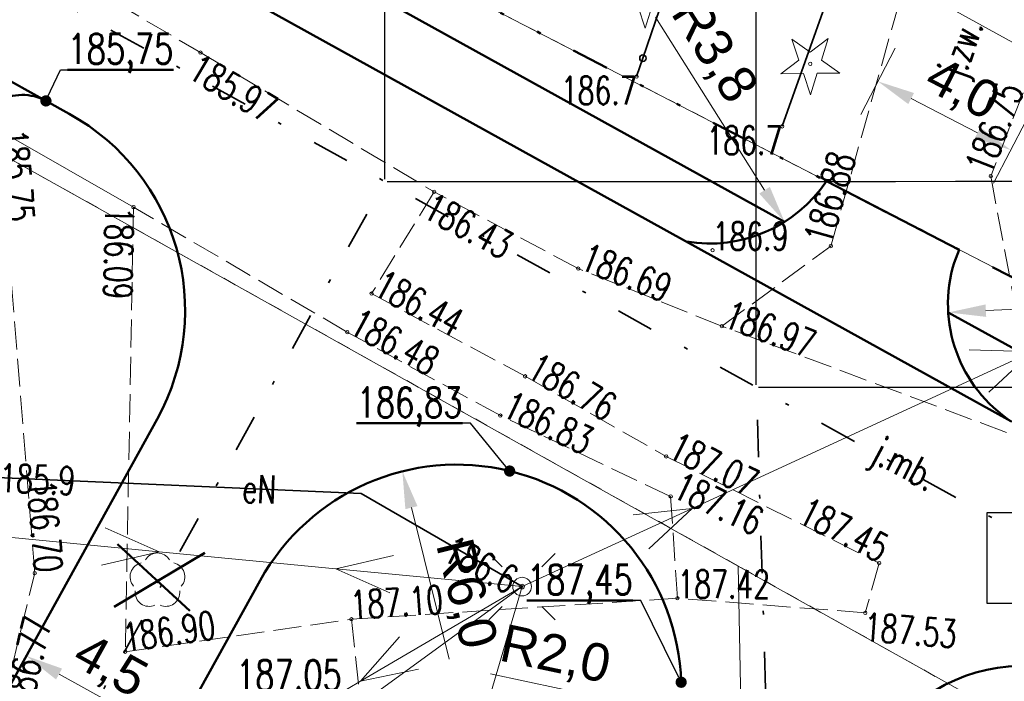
# Model space of a CAD drawing. Header units: metres. Extents: x 0 to 7425707, y -302 to 5720571.
# Tile 37 of 50: x 7425337 to 7425363, y 5720509 to 5720527. Entities that reach past the tile are written whole.
import ezdxf
from ezdxf import colors
from ezdxf.entities.mleader import LeaderData, LeaderLine
from ezdxf.enums import TextEntityAlignment as Align
from ezdxf.math import Vec2, Vec3

# ---------------------------------------------------------------- set-up
doc = ezdxf.new("R2010")
doc.units = ezdxf.units.M
doc.header["$LTSCALE"] = 0.5
doc.header["$PDMODE"] = 33
doc.header["$PDSIZE"] = 0.3
for name, pattern in [('1', [0]), ('13', [4, 1, -1, 0, -1, 0, -1]), ('1_12', [3, 1, -1, 0, -1]), ('1_14', [1, -1]), ('1_OTKJ', [2, 1.5, -0.5]), ('1_SUEP_A', [0]), ('1_SULO', [0]), ('GUZ', [1.4, 0.7, -0.7])]:
    doc.linetypes.add(name, pattern=pattern)
doc.layers.get('0').update_dxf_attribs({"color": 250, "linetype": 'CONTINUOUS', "lineweight": 100})
doc.layers.get('Defpoints').update_dxf_attribs({"linetype": 'CONTINUOUS'})
for name, color, linetype, lineweight in [('DZIALKI_L_0', 7, '1', 18), ('granica_PD', 6, '13', 50), ('kraweznik', 1, '1', 50), ('nawierzchnie', 1, '1', 50), ('OTK_E_T_0', 7, 'CONTINUOUS', 0), ('OTK_L_0', 7, '1_OTKJ', 18), ('OTO_L_0', 7, 'CONTINUOUS', 35), ('OTR_T_0', 7, 'CONTINUOUS', 18), ('OTR_T_1', 7, 'CONTINUOUS', 18), ('SUE_T_3', 7, 'CONTINUOUS', 18), ('SUE_T_3_T_0', 7, 'CONTINUOUS', 18), ('SUEP_E_T_0', 1, 'CONTINUOUS', 18), ('SUEP_L_0', 1, '1_SUEP_A', 18), ('SUER_T_0', 1, 'CONTINUOUS', 18), ('SUL_L_1', 7, '1_SULO', 35), ('SUP_T_2', 7, 'CONTINUOUS', 18)]:
    doc.layers.add(name, color=color, linetype=linetype, lineweight=lineweight)
for name, color, linetype, lineweight, true_color in [('OTZ_T_0', 7, 'CONTINUOUS', 18, 0x008000), ('OTZ_T_1', 7, 'CONTINUOUS', 18, 0x008000), ('UZYTKI_L_0', 7, 'GUZ', 18, 0x008000)]:
    doc.layers.add(name, color=color, linetype=linetype, lineweight=lineweight, true_color=true_color)
doc.styles.add('PZT_1_500', font='arial.ttf')
doc.styles.get("Standard").update_dxf_attribs({"font": 'Simplex.SHX', "width": 0.75})
doc.dimstyles.new('PZT_1_500', dxfattribs={"dimtxt": 1, "dimasz": 1, "dimexe": 1, "dimexo": 2, "dimgap": 0.2, "dimtad": 1, "dimdec": 1, "dimzin": 1, "dimtxsty": 'PZT_1_500', "dimcen": 2.5, "dimclrd": 3, "dimclre": 3, "dimclrt": 3, "dimazin": 0, "dimtfac": 1, "dimtdec": 1, "dimtmove": 0, "dimatfit": 3, "dimfxl": 1, "dimfxlon": 1, "dimlwd": 18, "dimlwe": 18, "dimarcsym": 0})
doc.dimstyles.get("Standard").update_dxf_attribs({"dimtxt": 1, "dimasz": 1, "dimexe": 1, "dimexo": 1, "dimgap": 1, "dimtad": 1, "dimtxsty": 'Standard', "dimcen": 2.5, "dimadec": 0, "dimazin": 0, "dimtfac": 1, "dimtmove": 0, "dimatfit": 3, "dimfxl": 1, "dimarcsym": 0})

# ---------------------------------------------------------------- blocks, each defined once
blk = doc.blocks.new('1_OTRS')
at = {"linetype": 'Continuous'}
blk.add_circle((0, 0), 0.045, dxfattribs=at)
blk = doc.blocks.new('1_OTRN')
at = {"linetype": 'Continuous'}
blk.add_circle((0, 0), 0.045, dxfattribs=at)
blk = doc.blocks.new('1_OTZL')
at = {"linetype": 'Continuous'}
blk.add_circle((0, 0), 0.045, dxfattribs=at)
for centre, start, end in [((0, 0.375), 30.1401, 149.8599), ((-0.357, 0.116), 102.1445, 221.86), ((0.357, 0.116), 318.14, 77.8555), ((-0.22, -0.303), 174.1482, 293.8542), ((0.22, -0.303), 246.1458, 5.8518)]:
    blk.add_arc(centre, 0.375, start, end, dxfattribs=at)
blk = doc.blocks.new('1_OTZG')
at = {"linetype": 'Continuous'}
for p, q in [((-0.3012, 0.09375), (-0.4937, 0.6621)), ((-0.4937, 0.6621), (-0.0039, 0.31545)), ((-0.0039, 0.31545), (0.4771, 0.67415)), ((0.4771, 0.67415), (0.2988, 0.1012)), ((-0.78225, -0.26495), (-0.3012, 0.09375)), ((0.2988, 0.1012), (0.7886, -0.24545)), ((-0.18225, -0.2575), (-0.78225, -0.26495)), ((0.01025, -0.82585), (-0.18225, -0.2575)), ((0.1886, -0.2529), (0.01025, -0.82585)), ((0.7886, -0.24545), (0.1886, -0.2529))]:
    blk.add_line(p, q, dxfattribs=at)
blk.add_circle((0, 0), 0.045, dxfattribs=at)
blk = doc.blocks.new('1_SUPP')
at = {"linetype": 'Continuous'}
blk.add_circle((0, 0), 0.25, dxfattribs=at)
blk = doc.blocks.new('1_SUPS')
at = {"linetype": 'Continuous'}
blk.add_circle((0, 0), 0.0625, dxfattribs=at)
blk = doc.blocks.new('1_SUEO_W')
at = {"linetype": 'Continuous'}
for p, q in [((-0.53035, 0.53035), (-0.8839, 0.8839)), ((0.53035, 0.53035), (0.8839, 0.8839)), ((-0.53035, -0.53035), (-0.8839, -0.8839)), ((0.53035, -0.53035), (0.8839, -0.8839))]:
    blk.add_line(p, q, dxfattribs=at)
blk.add_circle((0, 0), 0.025, dxfattribs=at)
blk = doc.blocks.new('*D838')
at = {"layer": 'Defpoints', "color": 0, "linetype": 'Continuous'}
for p in [(7425365.26, 5720519.068), (7425361.513, 5720518.887)]:
    blk.add_point(p, dxfattribs=at)
at = {"layer": 'kraweznik', "color": 3, "linetype": 'Continuous', "lineweight": 18}
blk.add_line((7425362.512, 5720518.935), (7425366.686, 5720519.136), dxfattribs=at)
at = {"layer": 'kraweznik', "color": 3, "linetype": 'Continuous'}
blk.add_solid([(7425362.504, 5720519.101), (7425362.52, 5720518.768), (7425361.513, 5720518.887)], dxfattribs=at)
at = {"layer": 'kraweznik', "color": 3, "linetype": 'Continuous', "insert": (7425365.06, 5720519.86), "char_height": 1, "attachment_point": 5, "rotation": 2.7607, "style": 'PZT_1_500'}
blk.add_mtext('R3,8', dxfattribs=at)
blk = doc.blocks.new('*D886')
at = {"layer": 'Defpoints', "color": 0, "linetype": 'Continuous'}
for p in [(7425339.335, 5720514.151), (7425343.272, 5720511.972), (7425340.813, 5720507.529)]:
    blk.add_point(p, dxfattribs=at)
at = {"layer": 'kraweznik', "color": 3, "linetype": 'Continuous', "lineweight": 18}
for p, q in [((7425337.36, 5720510.584), (7425336.392, 5720508.834)), ((7425337.751, 5720509.224), (7425339.938, 5720508.014)), ((7425341.297, 5720508.404), (7425340.329, 5720506.654))]:
    blk.add_line(p, q, dxfattribs=at)
at = {"layer": 'kraweznik', "color": 3, "linetype": 'Continuous'}
for points in [[(7425337.832, 5720509.37), (7425337.67, 5720509.079), (7425336.876, 5720509.709)], [(7425339.857, 5720507.868), (7425340.019, 5720508.159), (7425340.813, 5720507.529)]]:
    blk.add_solid(points, dxfattribs=at)
at = {"layer": 'kraweznik', "color": 3, "linetype": 'Continuous', "insert": (7425339.098, 5720509.392), "char_height": 1, "attachment_point": 5, "rotation": 331.0319, "style": 'PZT_1_500'}
blk.add_mtext('4,5', dxfattribs=at)
blk = doc.blocks.new('*D885')
at = {"layer": 'Defpoints', "color": 0, "linetype": 'Continuous'}
for p in [(7425365.26, 5720519.068), (7425361.513, 5720518.887)]:
    blk.add_point(p, dxfattribs=at)
at = {"layer": 'kraweznik', "linetype": 'Continuous', "lineweight": 18}
blk.add_line((7425362.512, 5720518.935), (7425366.686, 5720519.136), dxfattribs=at)
at = {"layer": 'kraweznik', "linetype": 'Continuous'}
blk.add_solid([(7425362.504, 5720519.101), (7425362.52, 5720518.768), (7425361.513, 5720518.887)], dxfattribs=at)
at = {"layer": 'kraweznik', "linetype": 'Continuous', "insert": (7425365.06, 5720519.86), "char_height": 1, "attachment_point": 5, "rotation": 2.7607, "style": 'PZT_1_500'}
blk.add_mtext('R3,8', dxfattribs=at)
blk = doc.blocks.new('*D866')
at = {"layer": 'Defpoints', "color": 0, "linetype": 'Continuous'}
for p in [(7425355.13, 5720524.48), (7425357.133, 5720521.307)]:
    blk.add_point(p, dxfattribs=at)
at = {"layer": 'kraweznik', "linetype": 'Continuous', "lineweight": 18}
blk.add_line((7425356.599, 5720522.153), (7425353.681, 5720526.776), dxfattribs=at)
at = {"layer": 'kraweznik', "linetype": 'Continuous'}
blk.add_solid([(7425356.458, 5720522.064), (7425356.74, 5720522.242), (7425357.133, 5720521.307)], dxfattribs=at)
at = {"layer": 'kraweznik', "linetype": 'Continuous', "insert": (7425355.207, 5720525.859), "char_height": 1, "attachment_point": 5, "rotation": 302.2672, "style": 'PZT_1_500'}
blk.add_mtext('R3,8', dxfattribs=at)
blk = doc.blocks.new('*D845')
at = {"layer": 'Defpoints', "color": 0, "linetype": 'Continuous'}
for p in [(7425346.923, 5720514.641), (7425348.374, 5720508.82)]:
    blk.add_point(p, dxfattribs=at)
at = {"layer": 'kraweznik', "color": 3, "linetype": 'Continuous', "lineweight": 18}
blk.add_line((7425347.165, 5720513.671), (7425348.174, 5720509.621), dxfattribs=at)
at = {"layer": 'kraweznik', "color": 3, "linetype": 'Continuous'}
blk.add_solid([(7425347.327, 5720513.711), (7425347.003, 5720513.631), (7425346.923, 5720514.641)], dxfattribs=at)
at = {"layer": 'kraweznik', "color": 3, "linetype": 'Continuous', "insert": (7425348.568, 5720511.355), "char_height": 1, "attachment_point": 5, "rotation": 283.9954, "style": 'PZT_1_500'}
blk.add_mtext('R6,0', dxfattribs=at)
blk = doc.blocks.new('*D846')
at = {"layer": 'Defpoints', "color": 0, "linetype": 'Continuous'}
for p in [(7425352.384, 5720508.572), (7425354.34, 5720508.154)]:
    blk.add_point(p, dxfattribs=at)
at = {"layer": 'kraweznik', "color": 3, "linetype": 'Continuous', "lineweight": 18}
blk.add_line((7425353.362, 5720508.363), (7425349.279, 5720509.234), dxfattribs=at)
at = {"layer": 'kraweznik', "color": 3, "linetype": 'Continuous'}
blk.add_solid([(7425353.327, 5720508.2), (7425353.396, 5720508.526), (7425354.34, 5720508.154)], dxfattribs=at)
at = {"layer": 'kraweznik', "color": 3, "linetype": 'Continuous', "insert": (7425350.999, 5720509.686), "char_height": 1, "attachment_point": 5, "rotation": 347.9551, "style": 'PZT_1_500'}
blk.add_mtext('R2,0', dxfattribs=at)
blk = doc.blocks.new('*D865')
at = {"layer": 'Defpoints', "color": 0, "linetype": 'Continuous'}
for p in [(7425363.177, 5720523.227), (7425357.059, 5720520.091), (7425360.609, 5720518.257)]:
    blk.add_point(p, dxfattribs=at)
at = {"layer": 'kraweznik', "color": 3, "linetype": 'Continuous', "lineweight": 18}
for p, q in [((7425359.168, 5720524.173), (7425360.086, 5720525.95)), ((7425360.516, 5720524.602), (7425362.289, 5720523.686)), ((7425362.718, 5720522.339), (7425363.636, 5720524.115))]:
    blk.add_line(p, q, dxfattribs=at)
at = {"layer": 'kraweznik', "color": 3, "linetype": 'Continuous'}
for points in [[(7425360.592, 5720524.75), (7425360.439, 5720524.454), (7425359.627, 5720525.061)], [(7425362.212, 5720523.538), (7425362.365, 5720523.834), (7425363.177, 5720523.227)]]:
    blk.add_solid(points, dxfattribs=at)
at = {"layer": 'kraweznik', "color": 3, "linetype": 'Continuous', "insert": (7425361.863, 5720524.807), "char_height": 1, "attachment_point": 5, "rotation": 332.6752, "style": 'PZT_1_500'}
blk.add_mtext('4,0', dxfattribs=at)
blk = doc.blocks.new('*D854')
at = {"layer": 'Defpoints', "color": 0, "linetype": 'Continuous'}
for p in [(7425320.524, 5720549.716), (7425315.015, 5720539.753), (7425372.554, 5720507.935)]:
    blk.add_point(p, dxfattribs=at)
at = {"layer": 'nawierzchnie', "color": 3, "linetype": 'Continuous', "lineweight": 18}
for p, q in [((7425320.04, 5720548.841), (7425321.008, 5720550.591)), ((7425377.188, 5720518.382), (7425321.4, 5720549.232)), ((7425377.58, 5720517.023), (7425378.547, 5720518.773))]:
    blk.add_line(p, q, dxfattribs=at)
at = {"layer": 'nawierzchnie', "color": 3, "linetype": 'Continuous'}
for points in [[(7425321.48, 5720549.378), (7425321.319, 5720549.086), (7425320.524, 5720549.716)], [(7425377.108, 5720518.236), (7425377.269, 5720518.528), (7425378.064, 5720517.898)]]:
    blk.add_solid(points, dxfattribs=at)
at = {"layer": 'nawierzchnie', "color": 3, "linetype": 'Continuous', "insert": (7425349.682, 5720534.508), "char_height": 1, "attachment_point": 5, "rotation": 331.0583, "style": 'PZT_1_500'}
blk.add_mtext('65,8', dxfattribs=at)
blk = doc.blocks.new('*D857')
at = {"layer": 'Defpoints', "color": 0, "linetype": 'Continuous'}
for p in [(7425346.473, 5720546.48), (7425346.452, 5720522.385), (0, 0)]:
    blk.add_point(p, dxfattribs=at)
at = {"layer": 'kraweznik', "color": 0, "linetype": '1', "lineweight": -2}
for p, q in [((7425346.473, 5720544.88), (7425346.473, 5720546.48)), ((7425346.452, 5720543.28), (7425346.473, 5720544.88)), ((7425346.452, 5720522.448), (7425346.452, 5720543.28))]:
    blk.add_line(p, q, dxfattribs=at)
at = {"layer": 'kraweznik', "color": 0, "linetype": 'Continuous', "lineweight": 18, "insert": (7425346.473, 5720549.199), "char_height": 0.8, "attachment_point": 5, "rotation": 90}
blk.add_mtext('\\A1;7425346.45', dxfattribs=at)
blk = doc.blocks.new('*D860')
at = {"layer": 'Defpoints', "color": 0, "linetype": 'Continuous'}
for p in [(7425356.387, 5720540.25), (7425356.379, 5720516.89), (0, 0)]:
    blk.add_point(p, dxfattribs=at)
at = {"layer": 'kraweznik', "color": 0, "linetype": '1', "lineweight": -2}
for p, q in [((7425356.387, 5720538.65), (7425356.387, 5720540.25)), ((7425356.379, 5720537.05), (7425356.387, 5720538.65)), ((7425356.379, 5720516.952), (7425356.379, 5720537.05))]:
    blk.add_line(p, q, dxfattribs=at)
at = {"layer": 'kraweznik', "color": 0, "linetype": 'Continuous', "lineweight": 18, "insert": (7425356.387, 5720542.969), "char_height": 0.8, "attachment_point": 5, "rotation": 90}
blk.add_mtext('\\A1;7425356.38', dxfattribs=at)
blk = doc.blocks.new('*D861')
at = {"layer": 'Defpoints', "color": 0, "linetype": 'Continuous'}
for p in [(7425356.379, 5720516.89), (7425370.755, 5720516.917), (0, 0)]:
    blk.add_point(p, dxfattribs=at)
at = {"layer": 'kraweznik', "color": 0, "linetype": '1', "lineweight": -2}
for p, q in [((7425356.441, 5720516.89), (7425367.555, 5720516.89)), ((7425367.555, 5720516.89), (7425369.155, 5720516.917)), ((7425369.155, 5720516.917), (7425370.755, 5720516.917))]:
    blk.add_line(p, q, dxfattribs=at)
at = {"layer": 'kraweznik', "color": 0, "linetype": 'Continuous', "lineweight": 18, "insert": (7425373.402, 5720516.917), "char_height": 0.8, "attachment_point": 5}
blk.add_mtext('\\A1;5720516.89', dxfattribs=at)
blk = doc.blocks.new('*D864')
at = {"layer": 'Defpoints', "color": 0, "linetype": 'Continuous'}
for p in [(7425346.452, 5720522.385), (7425363.296, 5720522.396), (0, 0)]:
    blk.add_point(p, dxfattribs=at)
at = {"layer": 'kraweznik', "color": 0, "linetype": '1', "lineweight": -2}
for p, q in [((7425346.514, 5720522.385), (7425360.096, 5720522.385)), ((7425360.096, 5720522.385), (7425361.696, 5720522.396)), ((7425361.696, 5720522.396), (7425363.296, 5720522.396))]:
    blk.add_line(p, q, dxfattribs=at)
at = {"layer": 'kraweznik', "color": 0, "linetype": 'Continuous', "lineweight": 18, "insert": (7425366, 5720522.396), "char_height": 0.8, "attachment_point": 5}
blk.add_mtext('\\A1;5720522.39', dxfattribs=at)
blk = doc.blocks.new('_Dot')
at = {"color": 0, "linetype": 'ByBlock', "lineweight": -2, "transparency": 16777216}
blk.add_line((-0.5, 0), (-1, 0), dxfattribs=at)
at = {"color": 0, "linetype": 'ByBlock', "transparency": 16777216, "const_width": 0.5}
blk.add_lwpolyline([(-0.25, 0, 1), (0.25, 0, 1)], format="xyb", close=True, dxfattribs=at)
blk = doc.blocks.new('*D1088')
at = {"layer": 'Defpoints', "color": 0, "linetype": 'Continuous'}
for p in [(7425420.151, 5720542.229), (7425416.228, 5720541.21), (1199865.73, 924384.672)]:
    blk.add_point(p, dxfattribs=at)
at = {"layer": 'kraweznik', "color": 0, "linetype": '1', "lineweight": -2}
for p, q in [((7425417.828, 5720541.21), (7425418.551, 5720542.229)), ((7425418.551, 5720542.229), (7425420.151, 5720542.229)), ((7425416.29, 5720541.21), (7425417.828, 5720541.21))]:
    blk.add_line(p, q, dxfattribs=at)
at = {"layer": 'kraweznik', "color": 0, "linetype": 'Continuous', "lineweight": 18, "insert": (7425422.441, 5720542.229), "char_height": 0.8, "attachment_point": 5}
blk.add_mtext('\\A1;\\A1;00000000', dxfattribs=at)

msp = doc.modelspace()

# ---------------------------------------------------------------- linework, layer by layer
at = {"layer": 'DZIALKI_L_0', "linetype": '1'}
for p, q in [((7425393.128, 5720504.375), (7425314.87, 5720544.81)), ((7425355.89, 5720512.11), (7425315.28, 5720534.83)), ((7425361.77, 5720508.82), (7425355.89, 5720512.11)), ((7425355.89, 5720512.11), (7425356.79, 5720468.26))]:
    msp.add_line(p, q, dxfattribs=at)
at = {"layer": 'granica_PD', "ltscale": 2}
msp.add_lwpolyline([(7425378.506, 5720511.93), (7425314.87, 5720544.81)], dxfattribs=at)
at = {"layer": 'granica_PD', "linetype": 'Continuous', "lineweight": -2, "flags": 128}
msp.add_lwpolyline([(7425362.544, 5720513.54), (7425366.551, 5720513.54), (7425366.551, 5720511.107), (7425362.544, 5720511.107), (7425362.544, 5720513.54)], dxfattribs=at)
msp.add_lwpolyline([(7425362.544, 5720513.54), (7425366.551, 5720513.54), (7425366.551, 5720511.107), (7425362.544, 5720511.107), (7425362.544, 5720513.54)], dxfattribs=at)
at = {"layer": 'kraweznik', "color": 2, "linetype": 'Continuous'}
for p, q in [((7425357.133, 5720521.307), (7425314.874, 5720544.701)), ((7425374.646, 5720511.613), (7425361.506, 5720518.886))]:
    msp.add_line(p, q, dxfattribs=at)
at = {"layer": 'kraweznik', "color": 4, "linetype": 'Continuous'}
for p, q in [((7425363.181, 5720515.982), (7425314.958, 5720542.677)), ((7425323.998, 5720531.958), (7425337.4, 5720524.539)), ((7425337.4, 5720524.539), (7425338.025, 5720524.193)), ((7425358.25, 5720522.396), (7425361.8, 5720520.562)), ((7425361.8, 5720520.562), (7425361.666, 5720520.216)), ((7425335.442, 5720507.139), (7425340.368, 5720516.038)), ((7425338.042, 5720502.545), (7425343.125, 5720511.726))]:
    msp.add_line(p, q, dxfattribs=at)
at = {"layer": 'kraweznik', "linetype": '1_12', "lineweight": 35, "ltscale": 2}
for p, q in [((7425372.559, 5720507.933), (7425315.078, 5720539.753)), ((7425334.975, 5720501.654), (7425346.452, 5720522.385)), ((7425357.967, 5720465.439), (7425356.379, 5720516.89))]:
    msp.add_line(p, q, dxfattribs=at)
at = {"layer": 'kraweznik', "color": 1, "linetype": 'Continuous'}
for p, q in [((7425339.314, 5720512.698), (7425341.242, 5720510.911)), ((7425341.642, 5720512.467), (7425339.225, 5720511.018))]:
    msp.add_line(p, q, dxfattribs=at)
at = {"layer": 'kraweznik', "color": 4, "linetype": 'Continuous'}
for centre, radius, start, end in [((7425336.773, 5720523.407), 1.293, 61.0319, 180), ((7425335.119, 5720518.944), 6, 331.0319, 61.0319), ((7425355.13, 5720524.48), 3.752, 260.5917, 326.2627), ((7425365.251, 5720519.111), 3.752, 162.8683, 236.9188), ((7425348.374, 5720508.82), 6, 1.7678, 151.0319)]:
    msp.add_arc(centre, radius, start, end, dxfattribs=at)
at = {"layer": 'kraweznik', "linetype": 'Continuous'}
msp.add_arc((7425363.501, 5720504.946), 4.5, 61.0319, 181.7678, dxfattribs=at)
at = {"layer": 'OTK_L_0', "linetype": '1_OTKJ'}
for p, q in [((7425358.37, 5720520.66), (7425361.86, 5720533.1)), ((7425366.05, 5720531.28), (7425362.64, 5720522.53)), ((7425335.79, 5720529.21), (7425341.53, 5720525.83)), ((7425341.53, 5720525.83), (7425347.77, 5720522.11)), ((7425337.1, 5720511.92), (7425336.15, 5720523.75)), ((7425362.64, 5720522.53), (7425364, 5720515.33)), ((7425347.77, 5720522.11), (7425346.1, 5720519.39)), ((7425347.77, 5720522.11), (7425346.1, 5720519.39)), ((7425351.62, 5720520.06), (7425347.77, 5720522.11)), ((7425339.74, 5720521.7), (7425339.52, 5720509.82)), ((7425345.45, 5720518.36), (7425339.74, 5720521.7)), ((7425355.46, 5720518.52), (7425358.37, 5720520.66)), ((7425355.46, 5720518.52), (7425351.62, 5720520.06)), ((7425346.1, 5720519.39), (7425350.2, 5720517.18)), ((7425346.1, 5720519.39), (7425350.2, 5720517.18)), ((7425364, 5720515.33), (7425355.46, 5720518.52)), ((7425364, 5720515.33), (7425355.46, 5720518.52)), ((7425349.54, 5720516.13), (7425345.45, 5720518.36)), ((7425350.2, 5720517.18), (7425353.97, 5720515.04)), ((7425350.2, 5720517.18), (7425353.97, 5720515.04)), ((7425354.09, 5720513.97), (7425349.54, 5720516.13)), ((7425353.97, 5720515.04), (7425359.66, 5720512.19)), ((7425353.97, 5720515.04), (7425359.66, 5720512.19)), ((7425354.27, 5720511.25), (7425354.09, 5720513.97)), ((7425359.66, 5720512.19), (7425359.29, 5720510.86)), ((7425359.66, 5720512.19), (7425359.29, 5720510.86)), ((7425336.25, 5720508.41), (7425337.1, 5720511.92)), ((7425354.27, 5720511.25), (7425345.56, 5720510.69)), ((7425359.29, 5720510.86), (7425354.27, 5720511.25)), ((7425359.29, 5720510.86), (7425354.27, 5720511.25)), ((7425339.52, 5720509.82), (7425345.56, 5720510.69)), ((7425345.56, 5720510.69), (7425345.92, 5720507.42)), ((7425345.56, 5720510.69), (7425345.92, 5720507.42))]:
    msp.add_line(p, q, dxfattribs=at)
at = {"layer": 'OTK_L_0', "linetype": '1_14'}
for p, q in [((7425336.15, 5720523.75), (7425339.74, 5720521.7)), ((7425339.74, 5720521.7), (7425336.15, 5720523.75))]:
    msp.add_line(p, q, dxfattribs=at)
at = {"layer": 'OTO_L_0'}
for p, q in [((7425354.56, 5720529.23), (7425353.348, 5720525.681)), ((7425357.07, 5720523.86), (7425358.325, 5720527.394)), ((7425353.348, 5720525.681), (7425353.18, 5720525.19))]:
    msp.add_line(p, q, dxfattribs=at)
msp.add_circle((7425353.348, 5720525.681), 0.085, dxfattribs=at)
at = {"layer": 'SUEP_L_0', "linetype": '1_SUEP_A'}
for p, q in [((7425362.067, 5720517.89), (7425363.744, 5720517.837)), ((7425354.661, 5720513.652), (7425363.744, 5720517.837)), ((7425363.744, 5720517.837), (7425362.59, 5720516.755)), ((7425335.92, 5720514.48), (7425345.82, 5720514.05)), ((7425345.82, 5720514.05), (7425350.12, 5720511.56)), ((7425350.12, 5720511.56), (7425354.661, 5720513.652)), ((7425353.09, 5720513.479), (7425354.661, 5720513.652)), ((7425354.661, 5720513.652), (7425353.508, 5720512.57)), ((7425340.426, 5720512.491), (7425338.98, 5720513.132)), ((7425340.426, 5720512.491), (7425335.449, 5720512.969)), ((7425338.885, 5720512.136), (7425340.426, 5720512.491)), ((7425345.143, 5720512.038), (7425340.426, 5720512.491)), ((7425345.143, 5720512.038), (7425346.684, 5720512.392)), ((7425350.12, 5720511.56), (7425345.143, 5720512.038)), ((7425346.588, 5720511.397), (7425345.143, 5720512.038)), ((7425350.12, 5720511.56), (7425342.822, 5720506.256)), ((7425345.807, 5720509.03), (7425350.12, 5720511.56)), ((7425350.12, 5720511.56), (7425348.705, 5720506.764)), ((7425346.848, 5720510.221), (7425345.807, 5720509.03)), ((7425345.807, 5720509.03), (7425347.354, 5720509.358)), ((7425334.553, 5720502.43), (7425345.807, 5720509.03))]:
    msp.add_line(p, q, dxfattribs=at)
at = {"layer": 'SUL_L_1', "linetype": '1_SULO'}
for p, q in [((7425335.92, 5720514.48), (7425345.82, 5720514.05)), ((7425345.82, 5720514.05), (7425350.12, 5720511.56))]:
    msp.add_line(p, q, dxfattribs=at)
at = {"layer": 'UZYTKI_L_0', "linetype": 'GUZ'}
for p, q in [((7425314.87, 5720544.81), (7425393.128, 5720504.375)), ((7425355.9, 5720512.11), (7425315.28, 5720534.83)), ((7425361.77, 5720508.82), (7425355.9, 5720512.11))]:
    msp.add_line(p, q, dxfattribs=at)

# ---------------------------------------------------------------- block references
at = {"layer": 'OTR_T_0'}
for p in [(7425341.53, 5720525.83), (7425362.64, 5720522.53), (7425347.77, 5720522.11), (7425339.74, 5720521.7), (7425358.37, 5720520.66), (7425351.62, 5720520.06), (7425346.1, 5720519.39), (7425345.45, 5720518.36), (7425355.46, 5720518.52), (7425350.2, 5720517.18), (7425349.54, 5720516.13), (7425353.97, 5720515.04), (7425354.09, 5720513.97), (7425359.66, 5720512.19), (7425337.1, 5720511.92), (7425354.27, 5720511.25), (7425359.29, 5720510.86), (7425345.56, 5720510.69), (7425339.52, 5720509.82)]:
    msp.add_blockref('1_OTRS', p, dxfattribs=at)
at = {"layer": 'OTR_T_1'}
for p in [(7425353.18, 5720525.19), (7425357.07, 5720523.86), (7425355.21, 5720520.55)]:
    msp.add_blockref('1_OTRN', p, dxfattribs=at)
at = {"layer": 'OTZ_T_0'}
msp.add_blockref('1_OTZL', (7425340.38, 5720511.71), dxfattribs=at)
at = {"layer": 'OTZ_T_1'}
for p in [(7425353.4, 5720527.31), (7425357.82, 5720525.53)]:
    msp.add_blockref('1_OTZG', p, dxfattribs=at)
at = {"layer": 'SUE_T_3'}
msp.add_blockref('1_SUPP', (7425350.12, 5720511.56), dxfattribs=at)
at = {"layer": 'SUE_T_3_T_0'}
msp.add_blockref('1_SUEO_W', (7425350.12, 5720511.56), dxfattribs=at)
at = {"layer": 'SUER_T_0'}
msp.add_blockref('1_SUPS', (7425350.12, 5720511.56), dxfattribs=at)
at = {"layer": 'SUP_T_2'}
msp.add_blockref('1_SUPP', (7425350.12, 5720511.56), dxfattribs=at)

# ---------------------------------------------------------------- texts
at = {"layer": 'OTK_E_T_0', "lineweight": 9, "width": 0.7}
for s, rotation, p in [('j.zw.', 70.1775, (7425361.936, 5720525.922)), ('j.mb.', 332.0058, (7425360.304, 5720514.749))]:
    msp.add_text(s, height=0.75, rotation=rotation, dxfattribs=at).set_placement(p, align=Align.MIDDLE)
at = {"layer": 'OTR_T_0', "lineweight": 9, "width": 0.7}
for s, rotation, p in [('185.97', 329.1986, (7425341.53, 5720525.83)), ('186.43', 331.9661, (7425347.77, 5720522.11)), ('186.09', 268.9391, (7425339.74, 5720521.7)), ('187.53', 355.5577, (7425359.29, 5720510.86)), ('186.77', 76.387, (7425336.25, 5720508.41))]:
    msp.add_text(s, height=0.75, rotation=rotation, dxfattribs=at).set_placement(p, align=Align.TOP_LEFT)
for s, rotation, p in [('186.75', 68.7084, (7425362.64, 5720522.53)), ('185.75', 274.5912, (7425336.15, 5720523.75)), ('186.88', 74.3287, (7425358.37, 5720520.66)), ('186.69', 338.1472, (7425351.62, 5720520.06)), ('186.44', 331.6742, (7425346.1, 5720519.39)), ('186.48', 331.3994, (7425345.45, 5720518.36)), ('186.97', 339.5175, (7425355.46, 5720518.52)), ('186.76', 330.4191, (7425350.2, 5720517.18)), ('186.83', 334.6051, (7425349.54, 5720516.13)), ('187.07', 333.3947, (7425353.97, 5720515.04)), ('187.16', 334.6051, (7425354.09, 5720513.97)), ('187.10', 3.6787, (7425345.56, 5720510.69)), ('186.90', 8.1965, (7425339.52, 5720509.82))]:
    msp.add_text(s, height=0.75, rotation=rotation, dxfattribs=at).set_placement(p)
for s, rotation, p in [('186.70', 274.5912, (7425337.1, 5720511.92)), ('187.45', 333.3947, (7425359.66, 5720512.19))]:
    msp.add_text(s, height=0.75, rotation=rotation, dxfattribs=at).set_placement(p, align=Align.RIGHT)
msp.add_text('187.42', height=0.75, dxfattribs=at).set_placement((7425354.27, 5720511.25))
at = {"layer": 'OTR_T_1', "lineweight": 9, "width": 0.7}
for p in [(7425353.18, 5720525.19), (7425357.07, 5720523.86)]:
    msp.add_text('186.7', height=0.75, dxfattribs=at).set_placement(p, align=Align.TOP_RIGHT)
msp.add_text('186.9', height=0.75, dxfattribs=at).set_placement((7425355.21, 5720520.55))
at = {"layer": 'SUEP_E_T_0', "width": 0.7}
msp.add_text('eN', height=0.75, rotation=357.513, dxfattribs=at).set_placement((7425343.098, 5720514.168), align=Align.MIDDLE)
at = {"layer": 'SUER_T_0', "lineweight": 9, "width": 0.7}
msp.add_text('185.9', height=0.75, rotation=357.513, dxfattribs=at).set_placement((7425336.16, 5720514.47), align=Align.MIDDLE_LEFT)
msp.add_text('186.6', height=0.75, rotation=332.2691, dxfattribs=at).set_placement((7425349.917, 5720511.677), align=Align.MIDDLE_RIGHT)

# ---------------------------------------------------------------- dimensions: what is measured, and where the dimension line sits
at = {"layer": 'kraweznik', "color": 1, "linetype": '1', "lineweight": 18}
for feature_location, offset, dtype, picture, middle in [((7425346.451970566, 5720522.385237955), (0.021037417, 24.094936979), 1, '*D857', (7425346.473007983, 5720549.198746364)), ((7425356.378823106, 5720516.889921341), (0.008152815, 23.360047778), 1, '*D860', (7425356.386975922, 5720542.968540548)), ((7425346.451970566, 5720522.385237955), (16.843906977, 0.010688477), 0, '*D864', (7425366.000163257, 5720522.395926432)), ((7425356.378823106, 5720516.889921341), (14.375728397, 0.026953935), 0, '*D861', (7425373.40169436, 5720516.916875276))]:
    dim = msp.add_ordinate_dim(feature_location=feature_location, offset=offset, dtype=dtype, origin=(0, 0), dimstyle='Standard', override={"dimtxt": 0.8, "dimasz": 0.8, "dimexe": 0.5, "dimexo": 0.0625, "dimgap": 0.09, "dimtad": 0, "dimzin": 0, "dimdsep": 46, "dimtxsty": 'Standard', "dimcen": 0.09, "dimtdec": 4, "dimtofl": 0, "dimtolj": 1, "dimtzin": 0}, dxfattribs=at)
    dim.commit()
    dim.dimension.update_dxf_attribs({"geometry": picture, "text_midpoint": middle})
dim = msp.add_ordinate_dim(feature_location=(7425416.228, 5720541.21), offset=(3.923, 1.018), dtype=0, origin=(1199865.73, 924384.672), text='\\A1;00000000', dimstyle='Standard', override={"dimtxt": 0.8, "dimasz": 0.8, "dimexe": 0.5, "dimexo": 0.0625, "dimgap": 0.09, "dimtad": 0, "dimzin": 0, "dimdsep": 46, "dimtxsty": 'Standard', "dimcen": 0.09, "dimtdec": 4, "dimtofl": 0, "dimtolj": 1, "dimtzin": 0}, dxfattribs=at)
dim.commit()
dim.dimension.update_dxf_attribs({"geometry": '*D1088', "text_midpoint": (7425422.441, 5720542.229)})
at = {"layer": 'kraweznik', "color": 1, "linetype": 'Continuous'}
for center, mpoint, picture, middle in [((7425355.13, 5720524.48), (7425357.133, 5720521.307), '*D866', (7425354.529, 5720525.431)), ((7425365.26, 5720519.068), (7425361.513, 5720518.887), '*D885', (7425365.098, 5720519.06))]:
    dim = msp.add_radius_dim(center=center, mpoint=mpoint, dimstyle='PZT_1_500', override={"dimtxsty": 'PZT_1_500', "dimclrd": 256, "dimclre": 256, "dimclrt": 256}, dxfattribs=at)
    dim.commit()
    dim.dimension.update_dxf_attribs({"geometry": picture, "text_midpoint": middle, "dimtype": 164})
at = {"layer": 'kraweznik', "linetype": 'Continuous'}
for base, p1, p2, angle, override, picture, middle in [((7425363.177, 5720523.227), (7425357.059, 5720520.091), (7425360.609, 5720518.257), 332.6752, {"dimdle": 1}, '*D865', (7425361.496, 5720524.096)), ((7425340.813, 5720507.529), (7425339.335, 5720514.151), (7425343.272, 5720511.972), 331.0319, {"dimtxsty": 'PZT_1_500', "dimdle": 1}, '*D886', (7425338.711, 5720508.693))]:
    dim = msp.add_linear_dim(base=base, p1=p1, p2=p2, angle=angle, dimstyle='PZT_1_500', override=override, dxfattribs=at)
    dim.commit()
    dim.dimension.update_dxf_attribs({"geometry": picture, "text_midpoint": middle, "dimtype": 161})
for center, mpoint, picture, middle, dimtype in [((7425365.26, 5720519.068), (7425361.513, 5720518.887), '*D838', (7425365.098, 5720519.06), 164), ((7425348.374, 5720508.82), (7425346.923, 5720514.641), '*D845', (7425347.79, 5720511.161), 132), ((7425352.384, 5720508.572), (7425354.34, 5720508.154), '*D846', (7425350.831, 5720508.903), 132)]:
    dim = msp.add_radius_dim(center=center, mpoint=mpoint, dimstyle='PZT_1_500', dxfattribs=at)
    dim.commit()
    dim.dimension.update_dxf_attribs({"geometry": picture, "text_midpoint": middle, "dimtype": dimtype})
at = {"layer": 'nawierzchnie', "linetype": 'Continuous'}
dim = msp.add_aligned_dim(p1=(7425372.554, 5720507.935), p2=(7425315.015, 5720539.753), distance=-11.384, dimstyle='PZT_1_500', dxfattribs=at)
dim.commit()
dim.dimension.update_dxf_attribs({"geometry": '*D854', "text_midpoint": (7425349.682, 5720534.508)})

# ---------------------------------------------------------------- leaders
at = {"layer": 'kraweznik', "color": 150, "linetype": 'Continuous', "lineweight": 25, "true_color": 0x2495ff}
ml = msp.add_multileader_mtext('Standard', dxfattribs=at)
ml.set_content('{\\L185,75}', color=(36, 149, 255))
ml.set_leader_properties()
ml.set_arrow_properties(name='DOT')
ml.build(insert=Vec2(0, 0))
ml.multileader.update_dxf_attribs({"text_left_attachment_type": 8, "text_right_attachment_type": 6, "dogleg_length": 0.1, "arrow_head_size": 0.3})
ctx = ml.context
ctx.base_point, ctx.char_height, ctx.arrow_head_size, ctx.landing_gap_size, ctx.plane_origin = Vec3(7425337.886, 5720525.369), 0.8, 0.3, 0.09, Vec3(7425337.4, 5720524.539)
ctx.left_attachment, ctx.right_attachment = 8, 6
notes = []
notes.append((ctx, [(0, (1, 1, 0), (7425337.786, 5720525.369), (1, 0), 0.1, [(0, [(7425337.4, 5720524.539)], 0, [])])]))
ctx.mtext.insert, ctx.mtext.flow_direction = Vec3(7425337.976, 5720526.329), 5
ml = msp.add_multileader_mtext('Standard', dxfattribs=at)
ml.set_content('{\\L186,83}', color=(36, 149, 255))
ml.set_leader_properties()
ml.set_arrow_properties(name='DOT')
ml.build(insert=Vec2(0, 0))
ml.multileader.update_dxf_attribs({"text_left_attachment_type": 8, "text_right_attachment_type": 6, "dogleg_length": 0.1, "arrow_head_size": 0.3})
ctx = ml.context
ctx.base_point, ctx.char_height, ctx.arrow_head_size, ctx.landing_gap_size, ctx.plane_origin = Vec3(7425345.61, 5720515.924), 0.8, 0.3, 0.09, Vec3(7425349.788, 5720514.649)
ctx.left_attachment, ctx.right_attachment = 8, 6
notes.append((ctx, [(0, (1, 1, 0), (7425348.747, 5720515.924), (-1, 0), 0.1, [(0, [(7425349.788, 5720514.649)], 0, [])])]))
ctx.mtext.insert, ctx.mtext.flow_direction = Vec3(7425345.7, 5720516.884), 5
ml = msp.add_multileader_mtext('Standard', dxfattribs=at)
ml.set_content('{\\L187,45}', color=(36, 149, 255))
ml.set_leader_properties()
ml.set_arrow_properties(name='DOT')
ml.build(insert=Vec2(0, 0))
ml.multileader.update_dxf_attribs({"text_left_attachment_type": 8, "text_right_attachment_type": 6, "dogleg_length": 0.1, "arrow_head_size": 0.3})
ctx = ml.context
ctx.base_point, ctx.char_height, ctx.arrow_head_size, ctx.landing_gap_size, ctx.plane_origin = Vec3(7425350.16, 5720511.187), 0.8, 0.3, 0.09, Vec3(7425354.371, 5720509.005)
ctx.left_attachment, ctx.right_attachment = 8, 6
notes.append((ctx, [(0, (1, 1, 0), (7425353.297, 5720511.187), (-1, 0), 0.1, [(0, [(7425354.371, 5720509.005)], 0, [])])]))
ctx.mtext.insert, ctx.mtext.flow_direction = Vec3(7425350.25, 5720512.147), 5
ml = msp.add_multileader_mtext('Standard', dxfattribs=at)
ml.set_content('{\\L187,05}', color=(36, 149, 255))
ml.set_leader_properties()
ml.set_arrow_properties(name='DOT')
ml.build(insert=Vec2(0, 0))
ml.multileader.update_dxf_attribs({"text_left_attachment_type": 8, "text_right_attachment_type": 6, "dogleg_length": 0.119, "arrow_head_size": 0.3})
ctx = ml.context
ctx.base_point, ctx.char_height, ctx.arrow_head_size, ctx.landing_gap_size, ctx.plane_origin = Vec3(7425342.387, 5720508.638), 0.8, 0.3, 0.09, Vec3(7425340.072, 5720506.144)
ctx.left_attachment, ctx.right_attachment = 8, 6
notes.append((ctx, [(0, (1, 1, 0), (7425342.268, 5720508.638), (1, 0), 0.119, [(0, [(7425340.072, 5720506.144)], 0, [])])]))
ctx.mtext.insert, ctx.mtext.flow_direction = Vec3(7425342.477, 5720509.598), 5
for ctx, leaders in notes:
    for number, flags, end, landing, length, lines in leaders:
        leader = LeaderData()
        leader.index, (leader.has_last_leader_line, leader.has_dogleg_vector, leader.attachment_direction) = number, flags
        leader.last_leader_point, leader.dogleg_vector, leader.dogleg_length = Vec3(end), Vec3(landing), length
        for number, points, colour, breaks in lines:
            line = LeaderLine()
            line.index, line.vertices, line.color, line.breaks = number, Vec3.list(points), colors.encode_raw_color(colour), breaks
            leader.lines.append(line)
        ctx.leaders.append(leader)

doc.saveas('drawing.dxf')
